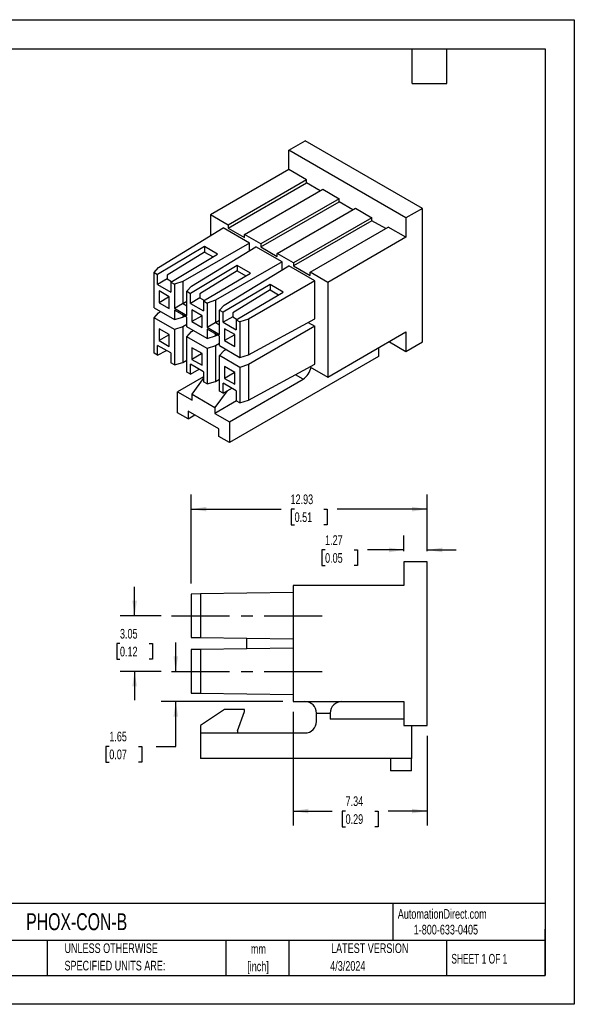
# Model space of a CAD drawing. Header units: millimetres. Extents: x 0 to 69.9, y 0 to 54.
# Tile 2 of 2: x 39.4 to 69.9, y 0 to 54. Entities that reach past the tile are written whole.
import ezdxf

# ---------------------------------------------------------------- set-up
doc = ezdxf.new("R2010")
doc.units = ezdxf.units.MM
doc.header["$LTSCALE"] = 0.25
doc.linetypes.add('CENTERX2', pattern=[20.32, 12.7, -2.54, 2.54, -2.54])
doc.layers.add('CENTER', color=40, linetype='CENTERX2')
doc.layers.add('DIMENSIONS', color=140, linetype='Continuous', lineweight=25)
doc.layers.add('TEXT', color=140, linetype='Continuous', lineweight=25)
doc.styles.add('SLDTEXTSTYLE0', font='TXT', dxfattribs={"width": 0.7})
doc.styles.add('SLDTEXTSTYLE1', font='TXT', dxfattribs={"width": 0.65})
doc.dimstyles.new('SLDDIMSTYLE0', dxfattribs={"dimtxt": 0.539502, "dimasz": 0.8255, "dimexe": 0, "dimexo": 0.0625, "dimgap": 0.134875, "dimtad": 0, "dimtih": 1, "dimtoh": 1, "dimrnd": 1e-09, "dimzin": 12, "dimdsep": 46, "dimtxsty": 'SLDTEXTSTYLE0', "dimsah": 1, "dimcen": 0.09, "dimadec": 0, "dimazin": 3, "dimtfac": 1, "dimtofl": 0, "dimtmove": 0, "dimatfit": 3, "dimfxl": 0, "dimfrac": 2, "dimtolj": 1, "dimtzin": 12, "dimarcsym": 0})
doc.dimstyles.new('SLDDIMSTYLE1', dxfattribs={"dimtxt": 0.539502, "dimasz": 0.8255, "dimexe": 0, "dimexo": 0.0625, "dimgap": 0.134875, "dimtad": 0, "dimtih": 1, "dimtoh": 1, "dimrnd": 1e-09, "dimzin": 12, "dimdsep": 46, "dimtxsty": 'SLDTEXTSTYLE0', "dimsah": 1, "dimcen": 0.09, "dimadec": 0, "dimazin": 3, "dimtfac": 1, "dimtmove": 0, "dimatfit": 0, "dimfxl": 0, "dimfrac": 2, "dimtolj": 1, "dimtzin": 12, "dimarcsym": 0})

# ---------------------------------------------------------------- blocks, each defined once
blk = doc.blocks.new('SW_NOTE_0_1')
at = {"layer": 'TEXT', "color": 0, "linetype": 'CENTERX2', "lineweight": 18, "char_height": 0.5292, "attachment_point": 2, "style": 'SLDTEXTSTYLE0'}
for s, insert in [('mm', (0.711, 0.682)), ('[inch]', (0.69, -0.273))]:
    blk.add_mtext(s, dxfattribs=dict(at, insert=insert))
blk = doc.blocks.new('SW_NOTE_0_2')
at = {"layer": 'TEXT', "color": 0, "linetype": 'CENTERX2', "lineweight": 18, "char_height": 0.52917, "attachment_point": 1, "style": 'SLDTEXTSTYLE0'}
for s, insert in [('UNLESS OTHERWISE', (0, 0.682)), ('SPECIFIED UNITS ARE:', (0, -0.273))]:
    blk.add_mtext(s, dxfattribs=dict(at, insert=insert))
blk = doc.blocks.new('_D_4')
at = {"layer": 'DIMENSIONS'}
for p, q in [((54.443, 16.027), (54.443, 9.801)), ((61.784, 14.718), (61.784, 9.801)), ((54.443, 10.595), (56.581, 10.595)), ((57.312, 10.595), (57.131, 10.595)), ((57.131, 10.595), (57.131, 9.738)), ((58.915, 10.595), (59.096, 10.595)), ((59.096, 10.595), (59.096, 9.738)), ((61.784, 10.595), (59.646, 10.595)), ((57.131, 9.738), (57.312, 9.738)), ((59.096, 9.738), (58.915, 9.738))]:
    blk.add_line(p, q, dxfattribs=at)
for points in [[(54.443, 10.595), (55.269, 10.468), (55.269, 10.722)], [(61.784, 10.595), (60.958, 10.722), (60.958, 10.468)]]:
    blk.add_solid(points, dxfattribs=at)
at = {"layer": 'DIMENSIONS', "char_height": 0.5292, "attachment_point": 1, "style": 'SLDTEXTSTYLE0'}
for s, insert in [('7.34', (57.312, 11.398)), ('0.29', (57.312, 10.42))]:
    blk.add_mtext(s, dxfattribs=dict(at, insert=insert))
blk = doc.blocks.new('_D_5')
at = {"layer": 'DIMENSIONS'}
for p, q in [((48.855, 23.066), (48.855, 27.94)), ((61.784, 24.835), (61.784, 27.94)), ((48.855, 27.146), (53.787, 27.146)), ((54.518, 27.146), (54.337, 27.146)), ((54.337, 27.146), (54.337, 26.289)), ((56.121, 27.146), (56.302, 27.146)), ((56.302, 27.146), (56.302, 26.289)), ((61.784, 27.146), (56.852, 27.146)), ((54.337, 26.289), (54.518, 26.289)), ((56.302, 26.289), (56.121, 26.289))]:
    blk.add_line(p, q, dxfattribs=at)
for points in [[(48.855, 27.146), (49.681, 27.019), (49.681, 27.273)], [(61.784, 27.146), (60.958, 27.273), (60.958, 27.019)]]:
    blk.add_solid(points, dxfattribs=at)
at = {"layer": 'DIMENSIONS', "char_height": 0.5292, "attachment_point": 1, "style": 'SLDTEXTSTYLE0'}
for s, insert in [('12.93', (54.294, 27.949)), ('0.51', (54.518, 26.971))]:
    blk.add_mtext(s, dxfattribs=dict(at, insert=insert))
blk = doc.blocks.new('_D_6')
at = {"layer": 'DIMENSIONS'}
for p, q in [((45.746, 21.301), (45.746, 22.888)), ((47.201, 21.301), (44.952, 21.301)), ((44.944, 19.777), (44.763, 19.777)), ((44.763, 19.777), (44.763, 18.919)), ((46.547, 19.777), (46.728, 19.777)), ((46.728, 19.777), (46.728, 18.919)), ((44.763, 18.919), (44.944, 18.919)), ((46.728, 18.919), (46.547, 18.919)), ((47.201, 18.253), (44.952, 18.253)), ((45.746, 18.253), (45.746, 16.665))]:
    blk.add_line(p, q, dxfattribs=at)
for points in [[(45.746, 21.301), (45.873, 22.126), (45.619, 22.126)], [(45.746, 18.253), (45.619, 17.427), (45.873, 17.427)]]:
    blk.add_solid(points, dxfattribs=at)
at = {"layer": 'DIMENSIONS', "char_height": 0.5292, "attachment_point": 1, "style": 'SLDTEXTSTYLE0'}
for s, insert in [('3.05', (44.944, 20.579)), ('0.12', (44.944, 19.601))]:
    blk.add_mtext(s, dxfattribs=dict(at, insert=insert))
blk = doc.blocks.new('_D_7')
at = {"layer": 'DIMENSIONS'}
for p, q in [((60.514, 24.835), (60.514, 25.702)), ((61.784, 24.835), (61.784, 25.702)), ((56.188, 24.908), (56.007, 24.908)), ((56.007, 24.908), (56.007, 24.051)), ((57.791, 24.908), (57.972, 24.908)), ((57.972, 24.908), (57.972, 24.051)), ((60.514, 24.908), (58.522, 24.908)), ((61.784, 24.908), (63.371, 24.908)), ((56.007, 24.051), (56.188, 24.051)), ((57.972, 24.051), (57.791, 24.051))]:
    blk.add_line(p, q, dxfattribs=at)
for points in [[(60.514, 24.908), (59.688, 25.035), (59.688, 24.781)], [(61.784, 24.908), (62.609, 24.781), (62.609, 25.035)]]:
    blk.add_solid(points, dxfattribs=at)
at = {"layer": 'DIMENSIONS', "char_height": 0.5292, "attachment_point": 1, "style": 'SLDTEXTSTYLE0'}
for s, insert in [('1.27', (56.188, 25.711)), ('0.05', (56.188, 24.733))]:
    blk.add_mtext(s, dxfattribs=dict(at, insert=insert))
blk = doc.blocks.new('_D_8')
at = {"layer": 'DIMENSIONS'}
for p, q in [((48.002, 18.253), (48.002, 19.84)), ((53.868, 16.602), (47.208, 16.602)), ((48.002, 14.14), (48.002, 16.602)), ((44.359, 14.14), (44.178, 14.14)), ((44.178, 14.14), (44.178, 13.283)), ((45.962, 14.14), (46.143, 14.14)), ((46.143, 14.14), (46.143, 13.283)), ((46.934, 14.14), (48.002, 14.14)), ((44.178, 13.283), (44.359, 13.283)), ((46.143, 13.283), (45.962, 13.283))]:
    blk.add_line(p, q, dxfattribs=at)
for points in [[(48.002, 18.253), (48.129, 19.078), (47.875, 19.078)], [(48.002, 16.602), (47.875, 15.776), (48.129, 15.776)]]:
    blk.add_solid(points, dxfattribs=at)
at = {"layer": 'DIMENSIONS', "char_height": 0.5292, "attachment_point": 1, "style": 'SLDTEXTSTYLE0'}
for s, insert in [('1.65', (44.359, 14.943)), ('0.07', (44.359, 13.965))]:
    blk.add_mtext(s, dxfattribs=dict(at, insert=insert))

msp = doc.modelspace()

# ---------------------------------------------------------------- linework, layer by layer
at = {"color": 7, "linetype": 'Continuous'}
for p, q in [((0.001, 53.976), (69.851, 53.976)), ((69.851, 53.976), (69.851, 0.001)), ((69.851, 0.001), (0.001, 0.001))]:
    msp.add_line(p, q, dxfattribs=at)
for p, q in [((54.194, 46.825), (55.092, 47.343)), ((61.522, 43.632), (55.092, 47.343)), ((60.624, 43.113), (54.194, 46.825)), ((54.194, 45.757), (54.194, 46.825)), ((54.194, 45.757), (49.902, 43.279)), ((55.164, 45.197), (54.194, 45.757)), ((55.164, 45.197), (50.871, 42.719)), ((50.871, 42.553), (55.164, 45.031)), ((55.164, 45.031), (55.164, 45.197)), ((55.918, 44.596), (55.164, 45.031)), ((51.769, 42.201), (56.062, 44.679)), ((56.062, 44.679), (56.96, 44.16)), ((56.96, 44.16), (52.668, 41.682)), ((52.668, 41.516), (56.96, 43.994)), ((56.96, 43.994), (56.96, 44.16)), ((57.714, 43.559), (56.96, 43.994)), ((49.902, 43.279), (49.902, 42.135)), ((50.871, 42.719), (49.902, 43.279)), ((53.566, 41.164), (57.858, 43.642)), ((57.858, 43.642), (58.756, 43.123)), ((61.522, 43.632), (60.624, 43.113)), ((61.522, 36.31), (61.522, 43.632)), ((50.871, 42.719), (50.871, 42.553)), ((58.756, 43.123), (54.464, 40.645)), ((58.756, 42.957), (54.464, 40.479)), ((58.756, 42.957), (58.756, 43.123)), ((59.51, 42.522), (58.756, 42.957)), ((60.624, 43.113), (60.624, 42.045)), ((47.063, 40.4), (50.602, 42.563)), ((52.039, 41.734), (50.602, 42.563)), ((50.871, 42.553), (51.769, 42.035)), ((51.769, 42.035), (51.769, 42.201)), ((52.668, 41.682), (51.769, 42.201)), ((55.362, 40.127), (59.654, 42.605)), ((60.624, 42.045), (59.654, 42.605)), ((52.039, 41.734), (48.394, 39.631)), ((52.039, 41.307), (52.039, 41.734)), ((52.668, 41.682), (52.668, 41.516)), ((60.624, 42.045), (56.331, 39.567)), ((49.578, 41.535), (47.01, 40.01)), ((49.578, 41.24), (47.531, 39.976)), ((47.728, 39.595), (50.297, 41.12)), ((48.859, 39.363), (52.398, 41.527)), ((50.297, 41.12), (49.578, 41.535)), ((49.578, 41.535), (49.578, 41.24)), ((49.578, 41.24), (50.045, 40.971)), ((53.835, 40.697), (52.398, 41.527)), ((52.668, 41.516), (53.566, 40.998)), ((53.566, 40.998), (53.566, 41.164)), ((54.464, 40.645), (53.566, 41.164)), ((51.374, 40.498), (48.806, 38.973)), ((53.835, 40.697), (50.19, 38.595)), ((50.655, 38.326), (54.194, 40.49)), ((52.093, 40.083), (51.374, 40.498)), ((51.374, 40.498), (51.374, 40.203)), ((53.835, 40.27), (53.835, 40.697)), ((55.631, 39.66), (54.194, 40.49)), ((54.464, 40.645), (54.464, 40.479)), ((46.811, 40.124), (47.063, 40.4)), ((46.811, 38.181), (46.811, 40.124)), ((46.811, 40.124), (47.01, 40.01)), ((47.01, 39.463), (47.01, 40.01)), ((47.531, 39.976), (47.531, 39.764)), ((51.374, 40.203), (49.327, 38.94)), ((49.524, 38.558), (52.093, 40.083)), ((51.374, 40.203), (51.841, 39.934)), ((54.464, 40.479), (55.362, 39.961)), ((55.362, 39.961), (55.362, 40.127)), ((56.331, 39.567), (55.362, 40.127)), ((47.531, 39.764), (47.01, 39.463)), ((47.01, 39.463), (47.728, 39.048)), ((47.531, 39.764), (47.775, 39.623)), ((47.728, 39.595), (47.728, 39.048)), ((47.728, 39.595), (47.927, 39.48)), ((48.394, 39.631), (47.927, 39.48)), ((47.927, 39.48), (47.927, 38.153)), ((48.394, 39.631), (48.394, 38.419)), ((53.17, 39.461), (50.602, 37.936)), ((55.631, 39.66), (51.986, 37.558)), ((53.889, 39.046), (53.17, 39.461)), ((53.17, 39.461), (53.17, 39.167)), ((55.631, 37.586), (55.631, 39.66)), ((56.331, 39.567), (56.331, 34.382)), ((47.091, 39.105), (47.091, 38.462)), ((47.648, 38.784), (47.091, 39.105)), ((48.608, 39.087), (48.859, 39.363)), ((48.608, 37.76), (48.608, 39.087)), ((48.608, 39.087), (48.806, 38.973)), ((48.806, 38.426), (48.806, 38.973)), ((49.327, 38.94), (49.327, 38.727)), ((53.17, 39.167), (51.123, 37.903)), ((51.32, 37.521), (53.889, 39.046)), ((53.17, 39.167), (53.637, 38.897)), ((47.612, 38.763), (47.091, 38.462)), ((47.091, 38.462), (47.648, 38.141)), ((47.612, 38.805), (47.612, 38.763)), ((47.612, 38.789), (47.625, 38.797)), ((47.612, 38.763), (47.648, 38.742)), ((47.648, 38.141), (47.648, 38.784)), ((47.927, 38.153), (48.37, 38.411)), ((48.37, 38.411), (48.394, 38.419)), ((48.608, 38.274), (48.37, 38.411)), ((48.394, 38.419), (48.608, 38.548)), ((49.327, 38.727), (48.806, 38.426)), ((48.806, 38.426), (49.524, 38.012)), ((49.327, 38.727), (49.571, 38.586)), ((49.524, 38.558), (49.524, 38.012)), ((49.524, 38.558), (49.723, 38.444)), ((50.19, 38.595), (49.723, 38.444)), ((49.723, 38.444), (49.723, 37.116)), ((50.19, 38.595), (50.19, 37.383)), ((50.404, 38.051), (50.655, 38.326)), ((46.811, 38.181), (47.927, 37.537)), ((46.811, 37.635), (47.063, 37.911)), ((47.063, 37.911), (47.168, 37.975)), ((47.927, 38.153), (48.608, 37.76)), ((48.608, 37.662), (47.927, 38.055)), ((47.927, 38.055), (47.927, 37.537)), ((48.394, 37.786), (48.394, 37.676)), ((48.887, 38.069), (48.887, 37.426)), ((49.444, 37.747), (48.887, 38.069)), ((50.404, 38.051), (50.602, 37.936)), ((50.404, 36.723), (50.404, 38.051)), ((50.602, 37.389), (50.602, 37.936)), ((51.123, 37.903), (51.123, 37.69)), ((47.927, 36.992), (46.811, 37.635)), ((46.811, 35.692), (46.811, 37.635)), ((47.927, 37.537), (48.394, 37.676)), ((48.394, 37.676), (48.491, 37.729)), ((48.608, 37.266), (48.394, 37.143)), ((48.608, 37.144), (48.608, 37.662)), ((49.408, 37.726), (48.887, 37.426)), ((48.887, 37.426), (49.444, 37.104)), ((49.408, 37.768), (49.408, 37.726)), ((49.408, 37.752), (49.421, 37.76)), ((49.408, 37.726), (49.444, 37.706)), ((49.444, 37.104), (49.444, 37.747)), ((49.723, 37.116), (50.166, 37.375)), ((50.166, 37.375), (50.19, 37.383)), ((50.404, 37.238), (50.166, 37.375)), ((50.19, 37.383), (50.404, 37.511)), ((51.123, 37.69), (50.602, 37.389)), ((50.602, 37.389), (51.32, 36.975)), ((51.123, 37.69), (51.367, 37.549)), ((51.32, 37.521), (51.519, 37.407)), ((51.32, 37.521), (51.32, 36.975)), ((51.986, 37.558), (51.519, 37.407)), ((51.519, 37.407), (51.519, 35.463)), ((51.986, 35.603), (55.631, 37.586)), ((51.986, 37.558), (51.986, 35.603)), ((55.261, 37.385), (55.631, 37.171)), ((47.091, 37.031), (47.091, 36.388)), ((47.648, 36.71), (47.091, 37.031)), ((47.612, 36.731), (47.612, 36.689)), ((47.648, 36.067), (47.648, 36.71)), ((48.394, 37.143), (47.927, 36.992)), ((47.927, 36.992), (47.927, 35.048)), ((48.394, 37.143), (48.394, 35.187)), ((49.723, 36.5), (48.608, 37.144)), ((48.608, 36.599), (48.859, 36.874)), ((48.859, 36.874), (48.964, 36.938)), ((49.723, 37.116), (50.404, 36.723)), ((50.404, 36.626), (49.723, 37.019)), ((49.723, 37.019), (49.723, 36.5)), ((50.19, 36.639), (50.19, 36.749)), ((50.683, 37.032), (50.683, 36.389)), ((51.24, 36.71), (50.683, 37.032)), ((51.204, 36.731), (51.204, 36.689)), ((51.204, 36.715), (51.217, 36.723)), ((51.24, 36.067), (51.24, 36.71)), ((55.631, 37.171), (51.986, 35.069)), ((55.631, 35.097), (55.631, 37.171)), ((56.331, 34.382), (60.624, 36.86)), ((60.624, 36.86), (60.624, 35.792)), ((47.612, 36.689), (47.091, 36.388)), ((47.091, 36.388), (47.648, 36.067)), ((47.612, 36.689), (47.648, 36.668)), ((49.723, 35.955), (48.608, 36.599)), ((48.608, 34.655), (48.608, 36.599)), ((49.723, 36.5), (50.19, 36.639)), ((50.19, 36.639), (50.288, 36.693)), ((50.404, 36.229), (50.19, 36.106)), ((50.404, 36.107), (50.404, 36.626)), ((51.204, 36.689), (50.683, 36.389)), ((50.683, 36.389), (51.24, 36.067)), ((51.204, 36.689), (51.24, 36.669)), ((53.386, 36.364), (53.393, 36.368)), ((53.386, 36.364), (53.386, 36.364)), ((53.386, 36.364), (53.386, 36.364)), ((59.717, 36.316), (59.717, 36.336)), ((59.717, 36.316), (60.624, 35.792)), ((60.624, 35.792), (61.522, 36.31)), ((47.01, 35.578), (46.811, 35.692)), ((47.728, 35.709), (47.01, 36.124)), ((47.01, 35.578), (47.01, 36.124)), ((47.01, 35.578), (47.49, 35.847)), ((47.728, 35.709), (47.728, 35.163)), ((48.887, 35.995), (48.887, 35.352)), ((49.444, 35.673), (48.887, 35.995)), ((49.408, 35.652), (48.887, 35.352)), ((49.408, 35.694), (49.408, 35.652)), ((49.408, 35.652), (49.444, 35.632)), ((49.444, 35.03), (49.444, 35.673)), ((50.19, 36.106), (49.723, 35.955)), ((49.723, 35.955), (49.723, 34.011)), ((50.19, 36.106), (50.19, 34.151)), ((50.404, 36.107), (51.519, 35.463)), ((50.404, 35.562), (50.655, 35.837)), ((50.655, 35.837), (50.76, 35.901)), ((59.115, 35.989), (59.115, 35.512)), ((47.927, 35.048), (47.728, 35.163)), ((47.927, 35.048), (48.394, 35.187)), ((48.394, 35.187), (48.608, 35.304)), ((49.524, 34.672), (48.806, 35.087)), ((48.806, 34.541), (48.806, 35.087)), ((48.887, 35.352), (49.444, 35.03)), ((51.519, 34.918), (50.404, 35.562)), ((50.404, 33.618), (50.404, 35.562)), ((59.115, 35.512), (50.943, 30.794)), ((51.519, 35.463), (51.986, 35.603)), ((51.986, 33.114), (55.631, 35.097)), ((48.806, 34.541), (48.608, 34.655)), ((48.806, 34.541), (49.286, 34.81)), ((49.524, 34.672), (49.524, 34.126)), ((50.683, 34.958), (50.683, 34.315)), ((51.24, 34.636), (50.683, 34.958)), ((51.204, 34.615), (50.683, 34.315)), ((51.204, 34.657), (51.204, 34.615)), ((51.204, 34.615), (51.24, 34.595)), ((51.24, 33.993), (51.24, 34.636)), ((51.986, 35.069), (51.519, 34.918)), ((51.519, 34.918), (51.519, 32.975)), ((51.986, 35.069), (51.986, 33.114)), ((55.354, 34.946), (56.331, 34.382)), ((49.524, 34.392), (48.106, 33.573)), ((48.896, 33.449), (49.524, 34.301)), ((49.723, 34.011), (49.524, 34.126)), ((49.723, 34.011), (50.19, 34.151)), ((50.19, 34.151), (50.404, 34.267)), ((51.32, 33.636), (50.602, 34.05)), ((50.602, 33.504), (50.602, 34.05)), ((50.683, 34.315), (51.24, 33.993)), ((50.943, 31.935), (54.984, 34.268)), ((54.984, 34.268), (54.558, 34.514)), ((48.106, 32.432), (48.106, 33.573)), ((48.106, 33.573), (48.896, 33.117)), ((50.818, 33.625), (50.153, 32.723)), ((50.602, 33.504), (50.404, 33.618)), ((50.602, 33.504), (51.082, 33.773)), ((51.32, 33.636), (51.32, 33.089)), ((48.896, 33.117), (48.896, 33.449)), ((48.896, 33.449), (50.153, 32.723)), ((51.341, 33.077), (50.153, 32.391)), ((51.519, 32.975), (51.32, 33.089)), ((51.519, 32.975), (51.986, 33.114)), ((48.68, 32.101), (48.106, 32.432)), ((50.369, 31.541), (48.68, 32.515)), ((48.68, 32.515), (48.68, 32.101)), ((50.153, 32.723), (50.153, 32.391)), ((50.153, 32.391), (50.943, 31.935)), ((48.68, 32.101), (49.04, 32.308)), ((50.943, 31.935), (50.943, 30.794)), ((50.369, 31.126), (50.369, 31.541)), ((50.943, 30.794), (50.369, 31.126)), ((60.514, 24.26), (60.514, 22.952)), ((61.784, 24.26), (60.514, 24.26)), ((61.784, 15.293), (61.784, 24.26)), ((54.443, 22.952), (54.443, 16.602)), ((60.514, 22.952), (54.443, 22.952)), ((49.363, 22.498), (48.855, 22.491)), ((48.855, 22.491), (48.855, 20.111)), ((54.443, 22.571), (49.363, 22.498)), ((49.363, 22.498), (49.363, 20.103)), ((48.855, 20.111), (49.363, 20.103)), ((49.363, 20.103), (54.443, 20.031)), ((51.903, 19.486), (51.903, 20.067)), ((49.363, 19.45), (48.855, 19.443)), ((48.855, 19.443), (48.855, 17.063)), ((54.443, 19.523), (49.363, 19.45)), ((49.363, 19.45), (49.363, 17.055)), ((48.855, 17.063), (49.363, 17.055)), ((49.363, 17.055), (54.443, 16.983)), ((54.443, 16.602), (60.514, 16.602)), ((60.514, 16.602), (60.514, 15.293)), ((50.681, 16.17), (49.363, 15.281)), ((51.776, 16.17), (50.681, 16.17)), ((51.395, 14.996), (51.776, 16.043)), ((51.776, 16.043), (51.776, 16.17)), ((55.713, 15.967), (56.475, 15.967)), ((55.713, 15.509), (55.713, 15.967)), ((56.475, 15.967), (56.475, 15.636)), ((49.363, 15.281), (49.363, 14.874)), ((60.514, 15.636), (56.475, 15.636)), ((60.514, 15.293), (61.784, 15.293)), ((60.92, 15.293), (60.92, 13.477)), ((49.363, 14.874), (55.078, 14.874)), ((49.363, 14.874), (49.363, 13.477)), ((51.395, 14.996), (51.395, 14.874)), ((60.92, 13.477), (49.363, 13.477)), ((59.777, 13.477), (59.777, 12.792)), ((60.92, 12.792), (60.92, 13.477)), ((60.92, 12.792), (59.777, 12.792))]:
    msp.add_line(p, q)
for centre, radius, start, end in [((54.443, 35.103), 0.995, 302.9348, 348.7333), ((55.078, 15.967), 0.635, 0, 90), ((57.11, 15.967), 0.635, 90, 180), ((55.078, 15.509), 0.635, 270, 0)]:
    msp.add_arc(centre, radius, start, end)
at = {"layer": 'CENTER'}
for p, q in [((47.776, 21.301), (56.031, 21.301)), ((47.776, 18.253), (56.031, 18.253))]:
    msp.add_line(p, q, dxfattribs=at)
at = {"layer": 'TEXT'}
for p, q in [((1.587, 52.387), (68.262, 52.387)), ((60.96, 50.483), (60.96, 52.387)), ((62.865, 50.483), (62.865, 52.387)), ((68.262, 52.387), (68.262, 1.587)), ((60.96, 50.483), (62.865, 50.483)), ((68.262, 5.532), (1.587, 5.532)), ((59.894, 5.532), (59.894, 3.492)), ((68.262, 1.587), (68.262, 4.128)), ((68.262, 3.492), (1.587, 3.492)), ((40.945, 3.492), (40.945, 1.587)), ((50.756, 3.492), (50.756, 1.587)), ((54.203, 3.492), (54.203, 1.587)), ((62.837, 3.492), (62.837, 1.587)), ((1.587, 1.587), (68.262, 1.587))]:
    msp.add_line(p, q, dxfattribs=at)

# ---------------------------------------------------------------- block references
at = {"layer": 'TEXT', "linetype": 'CENTERX2', "lineweight": 18}
for name, p in [('SW_NOTE_0_2', (41.902, 2.659)), ('SW_NOTE_0_1', (51.822, 2.619))]:
    msp.add_blockref(name, p, dxfattribs=at)

# ---------------------------------------------------------------- texts
for s, insert, char_height, attachment_point, style in [('PHOX-CON-B', (39.802, 4.992), 0.926, 1, 'SLDTEXTSTYLE0'), ('AutomationDirect.com', (60.174, 5.219), 0.52917, 1, 'SLDTEXTSTYLE0'), ('1-800-633-0405', (61.048, 4.359), 0.52917, 1, 'SLDTEXTSTYLE0'), ('LATEST VERSION', (58.638, 3.341), 0.52917, 2, 'SLDTEXTSTYLE0'), ('SHEET 1 OF 1', (63.11, 2.763), 0.52917, 1, 'SLDTEXTSTYLE1'), ('4/3/2024', (57.435, 2.369), 0.5292, 2, 'SLDTEXTSTYLE0')]:
    msp.add_mtext(s, dxfattribs=dict(at, insert=insert, char_height=char_height, attachment_point=attachment_point, style=style))

# ---------------------------------------------------------------- dimensions: what is measured, and where the dimension line sits
at = {"layer": 'DIMENSIONS'}
for base, p1, p2, angle, dimstyle, picture, middle in [((48.855, 27.146), (61.784, 24.26), (48.855, 22.491), 0, 'SLDDIMSTYLE0', '_D_5', (55.32, 27.146)), ((60.514, 24.908), (61.784, 24.26), (60.514, 24.26), 0, 'SLDDIMSTYLE1', '_D_7', (56.989, 24.908)), ((45.746, 18.253), (47.776, 21.301), (47.776, 18.253), 90, 'SLDDIMSTYLE1', '_D_6', (45.746, 19.777)), ((48.002, 16.602), (47.776, 18.253), (54.443, 16.602), 90, 'SLDDIMSTYLE1', '_D_8', (48.002, 14.14)), ((54.443, 10.595), (61.784, 15.293), (54.443, 16.602), 0, 'SLDDIMSTYLE0', '_D_4', (58.114, 10.595))]:
    dim = msp.add_linear_dim(base=base, p1=p1, p2=p2, angle=angle, dimstyle=dimstyle, dxfattribs=at)
    dim.commit()
    dim.dimension.update_dxf_attribs({"geometry": picture, "text_midpoint": middle, "dimtype": 160})

doc.saveas('drawing.dxf')
